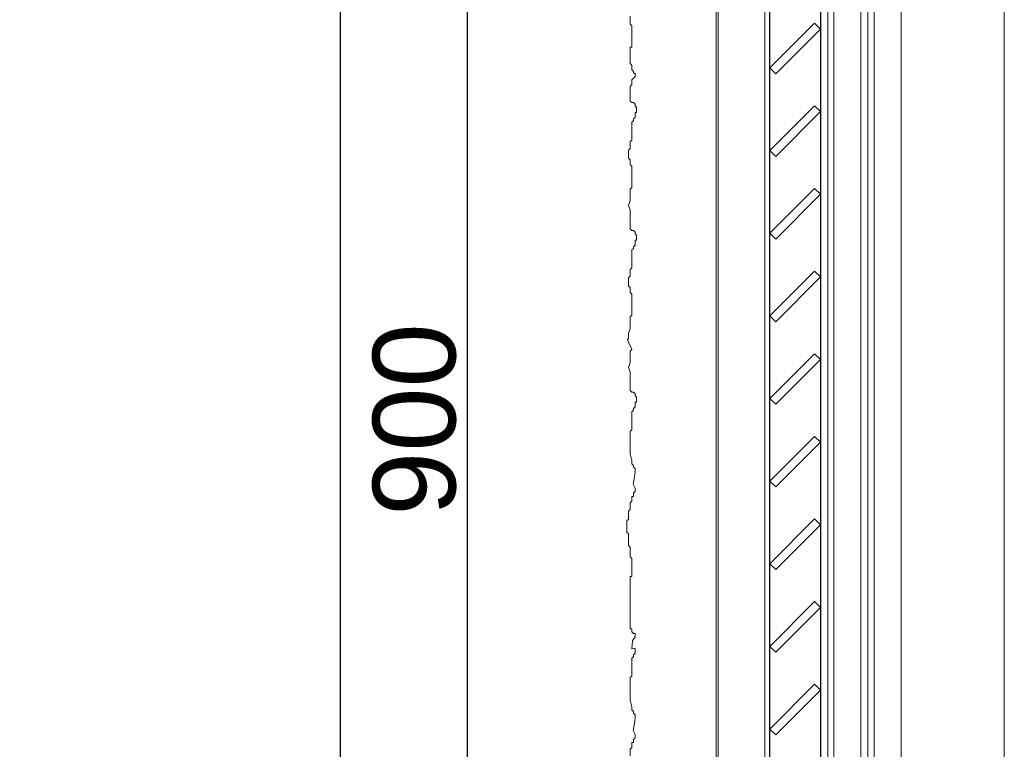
# Model space of a CAD drawing. Header units: millimetres. Extents: x 3652085 to 3778338, y -303702 to -273644.
# Tile 44 of 256: x 3660412 to 3660889, y -282395 to -282042. Entities that reach past the tile are written whole.
import ezdxf

# ---------------------------------------------------------------- set-up
doc = ezdxf.new("R2010")
doc.units = ezdxf.units.MM
doc.header["$PDMODE"] = 34
doc.linetypes.add('AUSGEZOGEN', pattern=[0])
doc.linetypes.add('HIDDEN2', pattern=[4.7625, 3.175, -1.5875])
for name, color, linetype, lineweight in [('DIM-03    (HAUSART)', 111, 'Continuous', 5), ('SYMBOL-DETAIL    (HAUSART)', 2, 'Continuous', 5), ('WALL-EXT    (HAUSART)', 7, 'Continuous', 30), ('WINDOW-PROFILE (HAUSART)', 166, 'Continuous', 5)]:
    doc.layers.add(name, color=color, linetype=linetype, lineweight=lineweight)
doc.layers.add('DOOR', color=7, linetype='AUSGEZOGEN')
doc.styles.add('1-20 Eng HA', font='arial.ttf', dxfattribs={"height": 40})
doc.dimstyles.new('1-20 Eng HA', dxfattribs={"dimtxt": 40, "dimasz": 16, "dimexe": 16, "dimexo": 5, "dimgap": 5, "dimtad": 1, "dimdec": 0, "dimlfac": -1, "dimzin": 0, "dimdsep": 46, "dimtxsty": '1-20 Eng HA', "dimblk": 'OBLIQUE', "dimcen": 0.09, "dimdle": 16, "dimclrd": 256, "dimclre": 256, "dimclrt": 256, "dimadec": 0, "dimazin": 0, "dimtfac": 1, "dimtdec": 0, "dimtofl": 0, "dimtmove": 0, "dimatfit": 3, "dimldrblk": 'OBLIQUE', "dimfxl": 1, "dimtolj": 1, "dimtzin": 0, "dimlwe": 0, "dimarcsym": 0})

# ---------------------------------------------------------------- blocks, each defined once
blk = doc.blocks.new('_Oblique')
at = {"color": 0, "linetype": 'ByBlock', "lineweight": -2}
blk.add_line((-0.5, -0.5), (0.5, 0.5), dxfattribs=at)
blk = doc.blocks.new('*D141')
at = {"layer": 'Defpoints', "color": 0, "lineweight": 0, "transparency": 16777216}
for p in [(3660567.54, -280920.65), (3660759.61, -280920.65, 0), (3660621.22, -282685.54)]:
    blk.add_point(p, dxfattribs=at)
at = {"layer": 'DIM-03    (HAUSART)', "lineweight": -2, "transparency": 16777216}
blk.add_line((3660567.54, -282701.54), (3660567.54, -280904.65), dxfattribs=at)
at = {"layer": 'DIM-03    (HAUSART)', "linetype": 'HIDDEN2', "lineweight": 0, "transparency": 16777216}
for p, q in [((3660754.61, -280920.65), (3660551.54, -280920.65)), ((3660616.22, -282685.54), (3660551.54, -282685.54))]:
    blk.add_line(p, q, dxfattribs=at)
at = {"layer": 'DIM-03    (HAUSART)', "lineweight": -2, "transparency": 16777216, "xscale": 16, "yscale": 16, "zscale": 16}
for p, rotation in [((3660567.54, -280920.65), 90), ((3660567.54, -282685.54), 270)]:
    blk.add_blockref('_Oblique', p, dxfattribs=dict(at, rotation=rotation))
at = {"layer": 'DIM-03    (HAUSART)', "transparency": 16777216, "insert": (3660542.12, -281803.1), "char_height": 40, "attachment_point": 5, "rotation": 90, "style": '1-20 Eng HA'}
blk.add_mtext('\\A1;1765', dxfattribs=at)
blk = doc.blocks.new('*D142')
at = {"layer": 'Defpoints', "color": 0, "lineweight": 0, "transparency": 16777216}
for p in [(3660648.61, -281785.54), (3660621.22, -282685.54), (3660628.8, -282685.54)]:
    blk.add_point(p, dxfattribs=at)
at = {"layer": 'DIM-03    (HAUSART)', "lineweight": -2, "transparency": 16777216}
blk.add_line((3660628.8, -281769.54), (3660628.8, -282701.54), dxfattribs=at)
at = {"layer": 'DIM-03    (HAUSART)', "linetype": 'HIDDEN2', "lineweight": 0, "transparency": 16777216}
for p, q in [((3660643.61, -281785.54), (3660612.8, -281785.54)), ((3660626.22, -282685.54), (3660644.8, -282685.54))]:
    blk.add_line(p, q, dxfattribs=at)
at = {"layer": 'DIM-03    (HAUSART)', "lineweight": -2, "transparency": 16777216, "xscale": 16, "yscale": 16, "zscale": 16}
for p, rotation in [((3660628.8, -281785.54), 90), ((3660628.8, -282685.54), 270)]:
    blk.add_blockref('_Oblique', p, dxfattribs=dict(at, rotation=rotation))
at = {"layer": 'DIM-03    (HAUSART)', "transparency": 16777216, "insert": (3660603.38, -282235.54), "char_height": 40, "attachment_point": 5, "rotation": 90, "style": '1-20 Eng HA'}
blk.add_mtext('\\A1;900', dxfattribs=at)

msp = doc.modelspace()

# ---------------------------------------------------------------- linework, layer by layer
at = {"elevation": 302371.02}
for points in [[(3660799.77, -282046.49), (3660796.95, -282043.66), (3660775.28, -282065.33), (3660778.1, -282068.16)], [(3660799.77, -282086.49), (3660796.95, -282083.66), (3660775.28, -282105.33), (3660778.1, -282108.16)], [(3660799.77, -282126.49), (3660796.95, -282123.66), (3660775.28, -282145.33), (3660778.1, -282148.16)], [(3660799.77, -282166.49), (3660796.95, -282163.66), (3660775.28, -282185.33), (3660778.1, -282188.16)], [(3660799.77, -282206.49), (3660796.95, -282203.66), (3660775.28, -282225.33), (3660778.1, -282228.16)], [(3660799.77, -282246.49), (3660796.95, -282243.66), (3660775.28, -282265.33), (3660778.1, -282268.16)], [(3660799.77, -282286.49), (3660796.95, -282283.66), (3660775.28, -282305.33), (3660778.1, -282308.16)], [(3660799.77, -282326.49), (3660796.95, -282323.66), (3660775.28, -282345.33), (3660778.1, -282348.16)], [(3660799.77, -282366.49), (3660796.95, -282363.66), (3660775.28, -282385.33), (3660778.1, -282388.16)]]:
    msp.add_lwpolyline(points, close=True, dxfattribs=at)
at = {"layer": 'DIM-03    (HAUSART)', "color": 0, "lineweight": 0, "elevation": 302371.02}
msp.add_lwpolyline([(3660707.64, -282398.23), (3660707.64, -282395.07), (3660708.43, -282394.28), (3660708.43, -282391.91), (3660709.22, -282391.91), (3660709.22, -282390.33), (3660710.01, -282389.54), (3660710.01, -282387.96), (3660709.08, -282386), (3660709.76, -282382.57), (3660710.01, -282380.06), (3660710.01, -282378.47), (3660709.22, -282377.68), (3660709.22, -282376.89), (3660708.43, -282376.1), (3660708.43, -282374.52), (3660707.64, -282371.36), (3660707.64, -282360.45), (3660708.43, -282359.66), (3660708.43, -282353.54), (3660708.43, -282353.54), (3660708.43, -282350.99), (3660709.22, -282350.2), (3660709.22, -282349.41), (3660710.01, -282348.62), (3660710.01, -282346.25), (3660708.39, -282346.44), (3660708.73, -282342.66), (3660710.01, -282340.71), (3660710.01, -282339.13), (3660709.22, -282339.13), (3660708.43, -282338.34), (3660708.43, -282336.76), (3660707.64, -282336.76), (3660707.64, -282311.47), (3660708.43, -282311.47), (3660708.43, -282302.78), (3660707.64, -282301.99), (3660707.64, -282297.24), (3660706.85, -282296.45), (3660706.85, -282290.92), (3660706.06, -282290.13), (3660706.06, -282284.6), (3660706.85, -282283.81), (3660706.85, -282279.85), (3660707.64, -282279.06), (3660707.64, -282275.9), (3660708.43, -282275.11), (3660708.43, -282272.74), (3660709.22, -282272.74), (3660709.22, -282271.16), (3660710.01, -282270.37), (3660710.01, -282268.79), (3660709.08, -282266.83), (3660709.76, -282263.4), (3660710.01, -282260.88), (3660710.01, -282259.3), (3660709.22, -282258.51), (3660709.22, -282257.72), (3660708.43, -282256.93), (3660708.43, -282255.35), (3660707.64, -282252.19), (3660707.64, -282241.28), (3660708.43, -282240.49), (3660708.43, -282231.8), (3660709.22, -282231.01), (3660709.22, -282230.22), (3660710.01, -282229.43), (3660710.01, -282227.05), (3660710.8, -282227.05), (3660710.8, -282224.68), (3660710.01, -282223.89), (3660710.01, -282223.1), (3660709.22, -282222.31), (3660708.43, -282222.31), (3660707.64, -282221.52), (3660707.64, -282212.39), (3660706.85, -282210.27), (3660707.64, -282207.9), (3660707.64, -282202.36), (3660708.43, -282201.57), (3660706.42, -282197), (3660706.85, -282196.14), (3660706.85, -282193.77), (3660707.64, -282191.4), (3660707.64, -282185.87), (3660708.43, -282185.08), (3660708.43, -282174.8), (3660707.64, -282174.01), (3660707.64, -282171.64), (3660706.85, -282170.85), (3660706.85, -282166.9), (3660707.64, -282166.11), (3660707.64, -282162.95), (3660708.43, -282162.16), (3660708.43, -282153.46), (3660709.22, -282152.67), (3660709.22, -282151.88), (3660710.01, -282151.09), (3660710.01, -282148.72), (3660710.8, -282148.72), (3660710.8, -282146.35), (3660710.01, -282145.56), (3660710.01, -282144.77), (3660709.22, -282143.98), (3660708.43, -282143.98), (3660707.64, -282143.19), (3660707.64, -282134.06), (3660706.85, -282131.93), (3660707.64, -282129.56), (3660707.64, -282124.03), (3660708.43, -282123.24), (3660708.43, -282112.96), (3660707.64, -282112.17), (3660707.64, -282109.8), (3660706.85, -282109.01), (3660706.85, -282105.06), (3660707.64, -282104.27), (3660707.64, -282101.11), (3660708.43, -282100.32), (3660708.43, -282091.62), (3660709.22, -282090.83), (3660709.22, -282090.04), (3660710.01, -282089.25), (3660710.01, -282086.88), (3660710.8, -282086.88), (3660710.8, -282084.51), (3660710.01, -282083.72), (3660710.01, -282082.93), (3660709.22, -282082.14), (3660708.43, -282082.14), (3660707.64, -282081.35), (3660707.64, -282074.23), (3660708.43, -282073.44), (3660708.43, -282071.07), (3660709.22, -282070.28), (3660710.01, -282069.49), (3660710.01, -282067.91), (3660709.22, -282067.91), (3660709.22, -282067.12), (3660708.43, -282066.33), (3660708.43, -282063.96), (3660707.64, -282063.17), (3660707.64, -282055.26), (3660708.43, -282055.26), (3660708.43, -282044.99), (3660707.64, -282044.2), (3660707.64, -282040.25)], dxfattribs=at)
at = {"layer": 'DOOR', "color": 7, "linetype": 'Continuous', "lineweight": -3, "elevation": 302371.02}
msp.add_lwpolyline([(3660775.28, -282610.04), (3660775.28, -280986.15), (3660799.77, -280986.15), (3660799.77, -282610.04)], dxfattribs=at)
at = {"layer": 'SYMBOL-DETAIL    (HAUSART)', "color": 171, "ltscale": 0.5, "elevation": 302371.02}
msp.add_lwpolyline([(3660506.5, -283256.15, 12, 12, 0), (3660506.56, -283136.47, 0, 0, 0), (3660506.56, -281278.97, 0, 0, 0), (3660594.92, -281252.16, 0, 0, 0), (3660418.19, -281228.58, 0, 0, 0), (3660506.71, -281205.23, 0, 0, 0), (3660506.49, -279364.48, 12, 12, 0), (3660506.49, -279244.8, 0, 0, 0)], format="xyseb", dxfattribs=at)
at = {"layer": 'WALL-EXT    (HAUSART)', "lineweight": 0, "elevation": 302371.02}
msp.add_lwpolyline([(3660888.75, -282685.54), (3660888.75, -279705.54)], dxfattribs=at)
at = {"layer": 'WINDOW-PROFILE (HAUSART)', "elevation": 302371.02}
for points in [[(3660838.77, -282628.7), (3660838.77, -280942.82)], [(3660822.77, -282646.54), (3660822.77, -280953.33)], [(3660825.77, -282628.7), (3660825.77, -280953.33)], [(3660749.27, -282614.54), (3660749.27, -280980.65)], [(3660749.27, -282614.54), (3660749.27, -280981.65)], [(3660750.27, -282614.54), (3660750.27, -280982.65)], [(3660819.27, -280995.82), (3660819.27, -282601.38)], [(3660772.77, -281000.65), (3660772.77, -282610.04)], [(3660803.27, -281002.65), (3660803.27, -282594.54)], [(3660806.27, -281002.65), (3660806.27, -282594.54)]]:
    msp.add_lwpolyline(points, dxfattribs=at)

# ---------------------------------------------------------------- dimensions: what is measured, and where the dimension line sits
at = {"layer": 'DIM-03    (HAUSART)'}
for base, p1, p2, picture, middle in [((3660567.54, -280920.65, 302371.02), (3660621.22, -282685.54, 302371.02), (3660759.61, -280920.65, 302371.02), '*D141', (3660542.12, -281803.1, 302371.02)), ((3660628.8, -282685.54, 302371.02), (3660648.61, -281785.54, 302371.02), (3660621.22, -282685.54, 302371.02), '*D142', (3660603.38, -282235.54, 302371.02))]:
    dim = msp.add_linear_dim(base=base, p1=p1, p2=p2, angle=90, dimstyle='1-20 Eng HA', dxfattribs=at)
    dim.commit()
    dim.dimension.update_dxf_attribs({"geometry": picture, "text_midpoint": middle})

doc.saveas('drawing.dxf')
